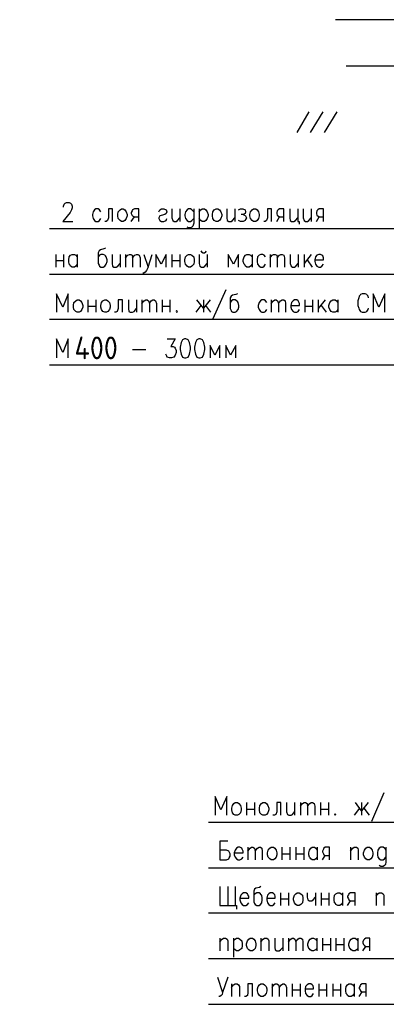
# Model space of a CAD drawing. Extents: x -119078 to 1619993, y 264752 to 340742.
# Tile 208 of 220: x 1202833 to 1207668, y 302137 to 315129. Entities that reach past the tile are written whole.
import ezdxf

# ---------------------------------------------------------------- set-up
doc = ezdxf.new("R2010")
doc.units = 0
doc.header["$MEASUREMENT"] = 0
doc.linetypes.add('CONTI', pattern=[0])
doc.layers.get('0').update_dxf_attribs({"color": 250, "linetype": 'CONTI'})
doc.layers.add('PDF _Геометрия', color=250, linetype='Continuous')
doc.layers.add('PDF _Текст', color=7, linetype='Continuous')
doc.styles.add('geniso', font='geniso.shx', dxfattribs={"height": 300})
doc.styles.add('ICOCPEUR', font='isocpeui.ttf')

msp = doc.modelspace()

# ---------------------------------------------------------------- linework, layer by layer
at = {"layer": 'PDF _Геометрия', "color": 7, "lineweight": -3}
for points in [[(1208263.927, 314513.903), (1208263.927, 314759.846), (1208263.927, 315128.761), (1206997.321, 315128.761)], [(1208583.653, 314513.903), (1207138.739, 314513.903)], [(1206646.853, 313911.343), (1206486.99, 313640.806)], [(1206831.31, 313911.343), (1206665.298, 313640.806)], [(1207015.767, 313911.343), (1206849.756, 313640.806)], [(1203412.703, 312657.034), (1203412.703, 312669.331), (1203418.852, 312693.926), (1203431.149, 312706.223), (1203449.595, 312718.52), (1203486.486, 312718.52), (1203504.932, 312706.223), (1203517.229, 312693.926), (1203523.377, 312669.331), (1203523.377, 312644.737), (1203517.229, 312620.143), (1203498.783, 312583.251), (1203400.406, 312466.428), (1203535.675, 312466.428)], [(1203904.589, 312595.548), (1203886.143, 312620.143), (1203867.698, 312632.44), (1203836.955, 312632.44), (1203818.509, 312620.143), (1203800.063, 312595.548), (1203793.915, 312558.657), (1203793.915, 312540.211), (1203800.063, 312503.32), (1203818.509, 312478.725), (1203836.955, 312466.428), (1203867.698, 312466.428), (1203886.143, 312478.725), (1203904.589, 312503.32)], [(1204058.303, 312466.428), (1204058.303, 312632.44), (1204002.966, 312632.44), (1204002.966, 312515.617), (1203990.669, 312478.725), (1203972.223, 312466.428), (1203953.778, 312466.428)], [(1204402.623, 312466.428), (1204402.623, 312632.44), (1204347.286, 312632.44), (1204322.692, 312620.143), (1204316.543, 312607.845), (1204304.246, 312583.251), (1204304.246, 312570.954), (1204316.543, 312546.36), (1204322.692, 312540.211), (1204347.286, 312527.914), (1204402.623, 312527.914)], [(1204667.012, 312595.548), (1204679.309, 312620.143), (1204703.904, 312632.44), (1204734.646, 312632.44), (1204765.389, 312620.143), (1204771.538, 312595.548), (1204765.389, 312570.954), (1204746.944, 312558.657), (1204697.755, 312546.36), (1204679.309, 312540.211), (1204667.012, 312515.617), (1204667.012, 312503.32), (1204679.309, 312478.725), (1204703.904, 312466.428), (1204734.646, 312466.428), (1204765.389, 312478.725), (1204771.538, 312503.32)], [(1204839.172, 312632.44), (1204839.172, 312515.617), (1204851.469, 312478.725), (1204869.915, 312466.428), (1204894.509, 312466.428), (1204912.955, 312478.725), (1204943.698, 312515.617)], [(1204943.698, 312632.44), (1204943.698, 312466.428)], [(1205128.155, 312595.548), (1205115.858, 312607.845), (1205103.561, 312620.143), (1205085.115, 312632.44), (1205060.521, 312632.44), (1205042.075, 312620.143), (1205017.481, 312595.548), (1205011.332, 312558.657), (1205011.332, 312540.211), (1205017.481, 312503.32), (1205042.075, 312478.725), (1205060.521, 312466.428), (1205085.115, 312466.428), (1205103.561, 312478.725), (1205128.155, 312503.32)], [(1205128.155, 312632.44), (1205128.155, 312441.834), (1205115.858, 312404.943), (1205103.561, 312392.645), (1205085.115, 312380.348), (1205060.521, 312380.348), (1205042.075, 312392.645)], [(1205201.938, 312632.44), (1205201.938, 312380.348)], [(1205201.938, 312595.548), (1205220.384, 312620.143), (1205238.829, 312632.44), (1205269.572, 312632.44), (1205288.018, 312620.143), (1205306.464, 312595.548), (1205318.761, 312558.657), (1205318.761, 312540.211), (1205306.464, 312503.32), (1205288.018, 312478.725), (1205269.572, 312466.428), (1205238.829, 312466.428), (1205220.384, 312478.725), (1205201.938, 312503.32)], [(1205564.704, 312632.44), (1205564.704, 312515.617), (1205570.852, 312478.725), (1205589.298, 312466.428), (1205620.041, 312466.428), (1205638.487, 312478.725), (1205669.23, 312515.617)], [(1205669.23, 312632.44), (1205669.23, 312466.428)], [(1205718.418, 312620.143), (1205743.012, 312632.44), (1205773.755, 312632.44), (1205804.498, 312620.143), (1205810.647, 312595.548), (1205804.498, 312570.954), (1205779.904, 312558.657), (1205755.31, 312558.657)], [(1206154.967, 312466.428), (1206154.967, 312632.44), (1206099.63, 312632.44), (1206099.63, 312515.617), (1206087.333, 312478.725), (1206068.887, 312466.428), (1206050.441, 312466.428)], [(1206314.83, 312466.428), (1206314.83, 312632.44), (1206259.493, 312632.44), (1206241.047, 312620.143), (1206228.75, 312607.845), (1206222.601, 312583.251), (1206222.601, 312570.954), (1206228.75, 312546.36), (1206241.047, 312540.211), (1206259.493, 312527.914), (1206314.83, 312527.914)], [(1206394.761, 312632.44), (1206394.761, 312515.617), (1206400.91, 312478.725), (1206419.355, 312466.428), (1206450.098, 312466.428), (1206468.544, 312478.725), (1206499.287, 312515.617)], [(1206499.287, 312632.44), (1206499.287, 312466.428), (1206517.733, 312466.428), (1206517.733, 312429.537)], [(1206573.07, 312632.44), (1206573.07, 312515.617), (1206585.367, 312478.725), (1206603.813, 312466.428), (1206628.407, 312466.428), (1206646.853, 312478.725), (1206677.596, 312515.617)], [(1206677.596, 312632.44), (1206677.596, 312466.428)], [(1206837.458, 312466.428), (1206837.458, 312632.44), (1206782.121, 312632.44), (1206763.676, 312620.143), (1206751.378, 312607.845), (1206745.23, 312583.251), (1206745.23, 312570.954), (1206751.378, 312546.36), (1206763.676, 312540.211), (1206782.121, 312527.914), (1206837.458, 312527.914)], [(1204304.246, 312466.428), (1204347.286, 312527.914)], [(1205779.904, 312558.657), (1205804.498, 312546.36), (1205810.647, 312540.211), (1205822.944, 312515.617), (1205810.647, 312491.023), (1205804.498, 312478.725), (1205779.904, 312466.428), (1205743.012, 312466.428), (1205718.418, 312478.725)], [(1206222.601, 312466.428), (1206259.493, 312527.914)], [(1206745.23, 312466.428), (1206782.121, 312527.914)], [(1203228.246, 310572.668), (1208140.956, 310572.668), (1208140.956, 312374.2)], [(1203228.246, 312374.2), (1208694.328, 312374.2)], [(1203966.075, 312115.96), (1203941.48, 312103.662), (1203898.44, 312091.365), (1203879.995, 312079.068), (1203867.698, 312054.474), (1203867.698, 311913.057), (1203879.995, 311888.462), (1203886.143, 311876.165), (1203904.589, 311863.868), (1203935.332, 311863.868), (1203953.778, 311876.165), (1203972.223, 311900.76), (1203984.52, 311937.651), (1203984.52, 311962.245), (1203972.223, 311999.137), (1203966.075, 312011.434), (1203953.778, 312023.731), (1203935.332, 312029.88), (1203904.589, 312029.88), (1203886.143, 312023.731), (1203867.698, 311999.137)], [(1205220.384, 312079.068), (1205232.681, 312066.771), (1205251.127, 312054.474), (1205269.572, 312054.474), (1205288.018, 312066.771), (1205294.167, 312079.068)], [(1203308.177, 312029.88), (1203308.177, 311863.868)], [(1203308.177, 311949.948), (1203412.703, 311949.948)], [(1203412.703, 312029.88), (1203412.703, 311863.868)], [(1203591.012, 311900.76), (1203572.566, 311876.165), (1203554.12, 311863.868), (1203523.377, 311863.868), (1203504.932, 311876.165), (1203498.783, 311888.462), (1203486.486, 311900.76), (1203480.337, 311937.651), (1203480.337, 311962.245), (1203486.486, 311999.137), (1203504.932, 312023.731), (1203523.377, 312029.88), (1203554.12, 312029.88), (1203572.566, 312023.731), (1203591.012, 311999.137)], [(1203591.012, 312029.88), (1203591.012, 311863.868)], [(1204052.155, 312029.88), (1204052.155, 311913.057), (1204058.303, 311876.165), (1204076.749, 311863.868), (1204107.492, 311863.868), (1204125.938, 311876.165), (1204156.681, 311913.057)], [(1204156.681, 312029.88), (1204156.681, 311863.868)], [(1204230.463, 312029.88), (1204230.463, 311863.868)], [(1204230.463, 311986.84), (1204261.206, 312023.731), (1204279.652, 312029.88), (1204298.098, 312029.88), (1204316.543, 312023.731), (1204322.692, 311986.84), (1204322.692, 311863.868)], [(1204322.692, 311986.84), (1204353.435, 312023.731), (1204371.881, 312029.88), (1204390.326, 312029.88), (1204408.772, 312023.731), (1204421.069, 311986.84), (1204421.069, 311863.868)], [(1204470.258, 312029.88), (1204525.595, 311863.868), (1204580.932, 312029.88)], [(1204765.389, 311863.868), (1204765.389, 312029.88), (1204697.755, 311900.76), (1204630.121, 312029.88), (1204630.121, 311863.868)], [(1204839.172, 312029.88), (1204839.172, 311863.868)], [(1204839.172, 311949.948), (1204943.698, 311949.948)], [(1204943.698, 312029.88), (1204943.698, 311863.868)], [(1205201.938, 312029.88), (1205201.938, 311913.057), (1205208.087, 311876.165), (1205232.681, 311863.868), (1205257.275, 311863.868), (1205275.721, 311876.165), (1205306.464, 311913.057)], [(1205306.464, 312029.88), (1205306.464, 311863.868)], [(1205718.418, 311863.868), (1205718.418, 312029.88), (1205650.784, 311900.76), (1205583.15, 312029.88), (1205583.15, 311863.868)], [(1205896.727, 311900.76), (1205878.281, 311876.165), (1205859.835, 311863.868), (1205829.092, 311863.868), (1205810.647, 311876.165), (1205804.498, 311888.462), (1205792.201, 311900.76), (1205779.904, 311937.651), (1205779.904, 311962.245), (1205792.201, 311999.137), (1205810.647, 312023.731), (1205829.092, 312029.88), (1205859.835, 312029.88), (1205878.281, 312023.731), (1205896.727, 311999.137)], [(1205896.727, 312029.88), (1205896.727, 311863.868)], [(1206075.035, 311999.137), (1206056.59, 312023.731), (1206038.144, 312029.88), (1206013.55, 312029.88), (1205988.955, 312023.731), (1205970.51, 311999.137), (1205964.361, 311962.245), (1205964.361, 311937.651), (1205970.51, 311900.76), (1205988.955, 311876.165), (1206013.55, 311863.868), (1206038.144, 311863.868), (1206056.59, 311876.165), (1206075.035, 311900.76)], [(1206136.521, 312029.88), (1206136.521, 311863.868)], [(1206136.521, 311986.84), (1206161.115, 312023.731), (1206179.561, 312029.88), (1206204.155, 312029.88), (1206222.601, 312023.731), (1206228.75, 311986.84), (1206228.75, 311863.868)], [(1206228.75, 311986.84), (1206259.493, 312023.731), (1206277.938, 312029.88), (1206296.384, 312029.88), (1206314.83, 312023.731), (1206327.127, 311986.84), (1206327.127, 311863.868)], [(1206400.91, 312029.88), (1206400.91, 311913.057), (1206413.207, 311876.165), (1206431.653, 311863.868), (1206456.247, 311863.868), (1206474.693, 311876.165), (1206505.435, 311913.057)], [(1206505.435, 312029.88), (1206505.435, 311863.868)], [(1206585.367, 312029.88), (1206585.367, 311863.868)], [(1206677.596, 312029.88), (1206585.367, 311913.057)], [(1206622.258, 311962.245), (1206689.893, 311863.868)], [(1206726.784, 311962.245), (1206837.458, 311962.245), (1206837.458, 311986.84), (1206831.31, 312011.434), (1206819.013, 312023.731), (1206800.567, 312029.88), (1206775.973, 312029.88), (1206751.378, 312023.731), (1206732.933, 311999.137), (1206726.784, 311962.245), (1206726.784, 311937.651), (1206732.933, 311900.76), (1206751.378, 311876.165), (1206775.973, 311863.868), (1206800.567, 311863.868), (1206819.013, 311876.165), (1206837.458, 311900.76)], [(1204525.595, 311863.868), (1204507.149, 311820.828), (1204488.703, 311796.234), (1204470.258, 311783.937), (1204457.961, 311783.937)], [(1203228.246, 311771.64), (1208140.956, 311771.64)], [(1205552.407, 311562.588), (1205380.247, 311181.376)], [(1203474.189, 311267.457), (1203474.189, 311513.399), (1203400.406, 311335.091), (1203320.475, 311513.399), (1203320.475, 311267.457)], [(1203732.429, 311433.468), (1203732.429, 311267.457)], [(1203836.955, 311433.468), (1203836.955, 311267.457)], [(1204187.423, 311267.457), (1204187.423, 311433.468), (1204132.086, 311433.468), (1204132.086, 311316.645), (1204119.789, 311279.754), (1204101.343, 311267.457), (1204082.898, 311267.457)], [(1204267.355, 311433.468), (1204267.355, 311316.645), (1204273.503, 311279.754), (1204291.949, 311267.457), (1204322.692, 311267.457), (1204341.138, 311279.754), (1204371.881, 311316.645)], [(1204371.881, 311433.468), (1204371.881, 311267.457)], [(1204445.663, 311433.468), (1204445.663, 311267.457)], [(1204445.663, 311384.279), (1204476.406, 311421.171), (1204494.852, 311433.468), (1204513.298, 311433.468), (1204531.743, 311421.171), (1204544.041, 311384.279), (1204544.041, 311267.457)], [(1204544.041, 311384.279), (1204568.635, 311421.171), (1204587.081, 311433.468), (1204605.526, 311433.468), (1204623.972, 311421.171), (1204636.269, 311384.279), (1204636.269, 311267.457)], [(1204710.052, 311433.468), (1204710.052, 311267.457)], [(1204814.578, 311433.468), (1204814.578, 311267.457)], [(1205343.355, 311433.468), (1205257.275, 311322.794), (1205171.195, 311433.468)], [(1205257.275, 311433.468), (1205257.275, 311267.457)], [(1205706.121, 311513.399), (1205681.527, 311501.102), (1205638.487, 311494.954), (1205620.041, 311482.657), (1205607.744, 311458.062), (1205607.744, 311316.645), (1205620.041, 311292.051), (1205626.19, 311279.754), (1205644.635, 311267.457), (1205675.378, 311267.457), (1205693.824, 311279.754), (1205712.27, 311304.348), (1205724.567, 311335.091), (1205724.567, 311359.685), (1205712.27, 311396.577), (1205706.121, 311408.874), (1205693.824, 311421.171), (1205675.378, 311433.468), (1205644.635, 311433.468), (1205626.19, 311421.171), (1205607.744, 311396.577)], [(1206093.481, 311396.577), (1206075.035, 311421.171), (1206056.59, 311433.468), (1206025.847, 311433.468), (1206007.401, 311421.171), (1205988.955, 311396.577), (1205976.658, 311359.685), (1205976.658, 311335.091), (1205988.955, 311304.348), (1206007.401, 311279.754), (1206025.847, 311267.457), (1206056.59, 311267.457), (1206075.035, 311279.754), (1206093.481, 311304.348)], [(1206148.818, 311433.468), (1206148.818, 311267.457)], [(1206148.818, 311384.279), (1206179.561, 311421.171), (1206198.007, 311433.468), (1206216.453, 311433.468), (1206234.898, 311421.171), (1206247.195, 311384.279), (1206247.195, 311267.457)], [(1206247.195, 311384.279), (1206271.79, 311421.171), (1206296.384, 311433.468), (1206314.83, 311433.468), (1206333.275, 311421.171), (1206339.424, 311384.279), (1206339.424, 311267.457)], [(1206407.058, 311359.685), (1206523.881, 311359.685), (1206523.881, 311384.279), (1206511.584, 311408.874), (1206505.435, 311421.171), (1206486.99, 311433.468), (1206456.247, 311433.468), (1206437.801, 311421.171), (1206419.355, 311396.577), (1206407.058, 311359.685), (1206407.058, 311335.091), (1206419.355, 311304.348), (1206437.801, 311279.754), (1206456.247, 311267.457), (1206486.99, 311267.457), (1206505.435, 311279.754), (1206523.881, 311304.348)], [(1206591.516, 311433.468), (1206591.516, 311267.457)], [(1206696.041, 311433.468), (1206696.041, 311267.457)], [(1206769.824, 311433.468), (1206769.824, 311267.457)], [(1206862.053, 311433.468), (1206769.824, 311316.645)], [(1207028.064, 311304.348), (1207009.618, 311279.754), (1206991.173, 311267.457), (1206960.43, 311267.457), (1206941.984, 311279.754), (1206929.687, 311292.051), (1206923.538, 311304.348), (1206911.241, 311335.091), (1206911.241, 311359.685), (1206923.538, 311396.577), (1206941.984, 311421.171), (1206960.43, 311433.468), (1206991.173, 311433.468), (1207009.618, 311421.171), (1207028.064, 311396.577)], [(1207028.064, 311433.468), (1207028.064, 311267.457)], [(1207433.87, 311458.062), (1207427.721, 311482.657), (1207415.424, 311494.954), (1207409.276, 311501.102), (1207390.83, 311513.399), (1207347.79, 311513.399), (1207329.344, 311501.102), (1207323.196, 311494.954), (1207310.899, 311482.657), (1207304.75, 311458.062), (1207292.453, 311421.171), (1207292.453, 311359.685), (1207304.75, 311322.794), (1207310.899, 311304.348), (1207329.344, 311279.754), (1207347.79, 311267.457), (1207390.83, 311267.457), (1207409.276, 311279.754), (1207427.721, 311304.348), (1207433.87, 311322.794)], [(1207649.07, 311267.457), (1207649.07, 311513.399), (1207569.139, 311335.091), (1207495.356, 311513.399), (1207495.356, 311267.457)], [(1203732.429, 311347.388), (1203836.955, 311347.388)], [(1204710.052, 311347.388), (1204814.578, 311347.388)], [(1205158.898, 311267.457), (1205226.532, 311359.685)], [(1205281.869, 311359.685), (1205349.504, 311267.457)], [(1206591.516, 311347.388), (1206696.041, 311347.388)], [(1206806.716, 311359.685), (1206874.35, 311267.457)], [(1203228.246, 311175.228), (1208140.956, 311175.228)], [(1203474.189, 310664.896), (1203474.189, 310916.988), (1203400.406, 310738.679), (1203320.475, 310916.988), (1203320.475, 310664.896)], [(1204777.686, 310916.988), (1204882.212, 310916.988), (1204826.875, 310818.611), (1204857.618, 310818.611), (1204876.064, 310806.314), (1204882.212, 310794.016), (1204894.509, 310763.274), (1204894.509, 310738.679), (1204882.212, 310701.788), (1204863.766, 310677.193), (1204833.024, 310664.896), (1204808.429, 310664.896), (1204777.686, 310677.193), (1204771.538, 310689.491), (1204759.241, 310714.085)], [(1204322.692, 310775.571), (1204494.852, 310775.571)], [(1205472.475, 310664.896), (1205472.475, 310830.908), (1205404.841, 310701.788), (1205343.355, 310830.908), (1205343.355, 310664.896)], [(1205681.527, 310664.896), (1205681.527, 310830.908), (1205613.892, 310701.788), (1205552.407, 310830.908), (1205552.407, 310664.896)], [(1205324.909, 302136.825), (1212844.614, 302136.825), (1212844.614, 307910.336)], [(1207636.773, 304928.277), (1207470.761, 304547.066)], [(1205564.704, 304633.146), (1205564.704, 304879.089), (1205484.772, 304700.78), (1205410.989, 304879.089), (1205410.989, 304633.146)], [(1205822.944, 304799.157), (1205822.944, 304633.146)], [(1205927.47, 304799.157), (1205927.47, 304633.146)], [(1206277.938, 304633.146), (1206277.938, 304799.157), (1206222.601, 304799.157), (1206222.601, 304676.186), (1206210.304, 304639.295), (1206191.858, 304633.146), (1206173.413, 304633.146)], [(1206351.721, 304799.157), (1206351.721, 304676.186), (1206364.018, 304639.295), (1206382.464, 304633.146), (1206413.207, 304633.146), (1206431.653, 304639.295), (1206456.247, 304676.186)], [(1206456.247, 304799.157), (1206456.247, 304633.146)], [(1206536.178, 304799.157), (1206536.178, 304633.146)], [(1206536.178, 304749.969), (1206560.773, 304786.86), (1206585.367, 304799.157), (1206603.813, 304799.157), (1206622.258, 304786.86), (1206628.407, 304749.969), (1206628.407, 304633.146)], [(1206628.407, 304749.969), (1206659.15, 304786.86), (1206677.596, 304799.157), (1206696.041, 304799.157), (1206714.487, 304786.86), (1206726.784, 304749.969), (1206726.784, 304633.146)], [(1206800.567, 304799.157), (1206800.567, 304633.146)], [(1206905.093, 304799.157), (1206905.093, 304633.146)], [(1207427.721, 304799.157), (1207341.641, 304688.483), (1207261.71, 304799.157)], [(1207341.641, 304799.157), (1207341.641, 304633.146)], [(1205822.944, 304713.077), (1205927.47, 304713.077)], [(1206800.567, 304713.077), (1206905.093, 304713.077)], [(1207249.413, 304633.146), (1207317.047, 304725.375)], [(1207372.384, 304725.375), (1207440.019, 304633.146)], [(1205324.909, 304540.917), (1212844.614, 304540.917)], [(1205577.001, 304288.826), (1205472.475, 304288.826), (1205472.475, 304042.883), (1205558.555, 304042.883), (1205589.298, 304055.18), (1205595.447, 304067.477), (1205607.744, 304092.072), (1205607.744, 304122.814), (1205595.447, 304147.409), (1205589.298, 304159.706), (1205558.555, 304172.003), (1205472.475, 304172.003)], [(1205663.081, 304135.112), (1205779.904, 304135.112), (1205779.904, 304159.706), (1205767.607, 304184.3), (1205761.458, 304196.597), (1205736.864, 304208.894), (1205712.27, 304208.894), (1205693.824, 304196.597), (1205675.378, 304172.003), (1205663.081, 304135.112), (1205663.081, 304110.517), (1205675.378, 304079.774), (1205693.824, 304055.18), (1205712.27, 304042.883), (1205736.864, 304042.883), (1205761.458, 304055.18), (1205779.904, 304079.774)], [(1205841.39, 304208.894), (1205841.39, 304042.883)], [(1205841.39, 304159.706), (1205872.132, 304196.597), (1205890.578, 304208.894), (1205909.024, 304208.894), (1205927.47, 304196.597), (1205939.767, 304159.706), (1205939.767, 304042.883)], [(1205939.767, 304159.706), (1205970.51, 304196.597), (1205988.955, 304208.894), (1206007.401, 304208.894), (1206025.847, 304196.597), (1206031.995, 304159.706), (1206031.995, 304042.883)], [(1206290.235, 304208.894), (1206290.235, 304042.883)], [(1206394.761, 304208.894), (1206394.761, 304042.883)], [(1206474.693, 304208.894), (1206474.693, 304042.883)], [(1206579.218, 304208.894), (1206579.218, 304042.883)], [(1206757.527, 304079.774), (1206739.081, 304055.18), (1206720.636, 304042.883), (1206689.893, 304042.883), (1206671.447, 304055.18), (1206665.298, 304067.477), (1206653.001, 304079.774), (1206646.853, 304110.517), (1206646.853, 304135.112), (1206653.001, 304172.003), (1206671.447, 304196.597), (1206689.893, 304208.894), (1206720.636, 304208.894), (1206739.081, 304196.597), (1206757.527, 304172.003)], [(1206757.527, 304208.894), (1206757.527, 304042.883)], [(1206917.39, 304042.883), (1206917.39, 304208.894), (1206862.053, 304208.894), (1206843.607, 304196.597), (1206837.458, 304184.3), (1206825.161, 304159.706), (1206825.161, 304147.409), (1206837.458, 304122.814), (1206843.607, 304110.517), (1206862.053, 304098.22), (1206917.39, 304098.22)], [(1207194.076, 304208.894), (1207194.076, 304042.883)], [(1207194.076, 304159.706), (1207224.819, 304196.597), (1207243.264, 304208.894), (1207274.007, 304208.894), (1207292.453, 304196.597), (1207298.601, 304172.003), (1207298.601, 304042.883)], [(1207661.367, 304172.003), (1207655.219, 304184.3), (1207642.922, 304196.597), (1207624.476, 304208.894), (1207593.733, 304208.894), (1207575.287, 304196.597), (1207556.842, 304172.003), (1207550.693, 304135.112), (1207550.693, 304110.517), (1207556.842, 304079.774), (1207575.287, 304055.18), (1207593.733, 304042.883), (1207624.476, 304042.883), (1207642.922, 304055.18), (1207661.367, 304079.774)], [(1207661.367, 304208.894), (1207661.367, 304018.289), (1207655.219, 303981.397), (1207642.922, 303969.1), (1207624.476, 303956.803), (1207593.733, 303956.803), (1207575.287, 303969.1)], [(1206290.235, 304122.814), (1206394.761, 304122.814)], [(1206474.693, 304122.814), (1206579.218, 304122.814)], [(1206825.161, 304042.883), (1206862.053, 304098.22)], [(1205324.909, 303938.357), (1212844.614, 303938.357)], [(1205472.475, 303692.414), (1205472.475, 303440.323), (1205693.824, 303440.323), (1205693.824, 303391.134)], [(1205577.001, 303692.414), (1205577.001, 303440.323)], [(1205675.378, 303692.414), (1205675.378, 303440.323)], [(1206013.55, 303692.414), (1205995.104, 303680.117), (1205945.915, 303667.82), (1205927.47, 303655.523), (1205921.321, 303630.929), (1205921.321, 303489.511), (1205927.47, 303464.917), (1205939.767, 303452.62), (1205958.212, 303440.323), (1205988.955, 303440.323), (1206007.401, 303452.62), (1206025.847, 303477.214), (1206031.995, 303514.106), (1206031.995, 303538.7), (1206025.847, 303575.591), (1206013.55, 303581.74), (1206007.401, 303594.037), (1205988.955, 303606.334), (1205958.212, 303606.334), (1205939.767, 303594.037), (1205921.321, 303575.591)], [(1205736.864, 303538.7), (1205853.687, 303538.7), (1205853.687, 303563.294), (1205841.39, 303581.74), (1205835.241, 303594.037), (1205816.795, 303606.334), (1205786.052, 303606.334), (1205767.607, 303594.037), (1205749.161, 303575.591), (1205736.864, 303538.7), (1205736.864, 303514.106), (1205749.161, 303477.214), (1205767.607, 303452.62), (1205786.052, 303440.323), (1205816.795, 303440.323), (1205835.241, 303452.62), (1205853.687, 303477.214)], [(1206093.481, 303538.7), (1206204.155, 303538.7), (1206204.155, 303563.294), (1206198.007, 303581.74), (1206185.71, 303594.037), (1206167.264, 303606.334), (1206136.521, 303606.334), (1206118.075, 303594.037), (1206099.63, 303575.591), (1206093.481, 303538.7), (1206093.481, 303514.106), (1206099.63, 303477.214), (1206118.075, 303452.62), (1206136.521, 303440.323), (1206167.264, 303440.323), (1206185.71, 303452.62), (1206204.155, 303477.214)], [(1206271.79, 303606.334), (1206271.79, 303440.323)], [(1206271.79, 303526.403), (1206376.315, 303526.403)], [(1206376.315, 303606.334), (1206376.315, 303440.323)], [(1206622.258, 303606.334), (1206622.258, 303550.997), (1206634.556, 303514.106), (1206653.001, 303501.808), (1206683.744, 303501.808), (1206702.19, 303514.106), (1206732.933, 303550.997)], [(1206732.933, 303606.334), (1206732.933, 303440.323)], [(1206806.716, 303606.334), (1206806.716, 303440.323)], [(1206806.716, 303526.403), (1206911.241, 303526.403)], [(1206911.241, 303606.334), (1206911.241, 303440.323)], [(1207089.55, 303477.214), (1207071.104, 303452.62), (1207052.658, 303440.323), (1207028.064, 303440.323), (1207003.47, 303452.62), (1206997.321, 303464.917), (1206985.024, 303477.214), (1206978.876, 303514.106), (1206978.876, 303538.7), (1206985.024, 303575.591), (1207003.47, 303594.037), (1207028.064, 303606.334), (1207052.658, 303606.334), (1207071.104, 303594.037), (1207089.55, 303575.591)], [(1207089.55, 303606.334), (1207089.55, 303440.323)], [(1207255.561, 303440.323), (1207255.561, 303606.334), (1207194.076, 303606.334), (1207175.63, 303594.037), (1207169.481, 303581.74), (1207157.184, 303563.294), (1207157.184, 303550.997), (1207169.481, 303526.403), (1207175.63, 303514.106), (1207194.076, 303501.808), (1207255.561, 303501.808)], [(1207157.184, 303440.323), (1207194.076, 303501.808)], [(1207532.247, 303606.334), (1207532.247, 303440.323)], [(1207532.247, 303563.294), (1207556.842, 303594.037), (1207575.287, 303606.334), (1207606.03, 303606.334), (1207624.476, 303594.037), (1207636.773, 303575.591), (1207636.773, 303440.323)], [(1205324.909, 303341.946), (1212844.614, 303341.946)], [(1205472.475, 303009.923), (1205472.475, 302843.911)], [(1205472.475, 302960.734), (1205503.218, 302997.625), (1205521.664, 303009.923), (1205546.258, 303009.923), (1205570.852, 302997.625), (1205577.001, 302973.031), (1205577.001, 302843.911)], [(1205650.784, 303009.923), (1205650.784, 302757.831)], [(1205650.784, 302973.031), (1205675.378, 302997.625), (1205693.824, 303009.923), (1205718.418, 303009.923), (1205736.864, 302997.625), (1205761.458, 302973.031), (1205767.607, 302936.14), (1205767.607, 302911.545), (1205761.458, 302874.654), (1205736.864, 302856.208), (1205718.418, 302843.911), (1205693.824, 302843.911), (1205675.378, 302856.208), (1205650.784, 302874.654)], [(1206013.55, 303009.923), (1206013.55, 302843.911)], [(1206013.55, 302960.734), (1206044.292, 302997.625), (1206062.738, 303009.923), (1206093.481, 303009.923), (1206111.927, 302997.625), (1206118.075, 302973.031), (1206118.075, 302843.911)], [(1206198.007, 303009.923), (1206198.007, 302886.951), (1206204.155, 302856.208), (1206222.601, 302843.911), (1206253.344, 302843.911), (1206271.79, 302856.208), (1206302.533, 302886.951)], [(1206302.533, 303009.923), (1206302.533, 302843.911)], [(1206376.315, 303009.923), (1206376.315, 302843.911)], [(1206376.315, 302960.734), (1206407.058, 302997.625), (1206425.504, 303009.923), (1206443.95, 303009.923), (1206462.395, 302997.625), (1206474.693, 302960.734), (1206474.693, 302843.911)], [(1206474.693, 302960.734), (1206499.287, 302997.625), (1206517.733, 303009.923), (1206542.327, 303009.923), (1206560.773, 302997.625), (1206566.921, 302960.734), (1206566.921, 302843.911)], [(1206751.378, 302874.654), (1206732.933, 302856.208), (1206708.338, 302843.911), (1206683.744, 302843.911), (1206665.298, 302856.208), (1206653.001, 302868.505), (1206646.853, 302874.654), (1206634.556, 302911.545), (1206634.556, 302936.14), (1206646.853, 302973.031), (1206665.298, 302997.625), (1206683.744, 303009.923), (1206708.338, 303009.923), (1206732.933, 302997.625), (1206751.378, 302973.031)], [(1206751.378, 303009.923), (1206751.378, 302843.911)], [(1206825.161, 303009.923), (1206825.161, 302843.911)], [(1206929.687, 303009.923), (1206929.687, 302843.911)], [(1207003.47, 303009.923), (1207003.47, 302843.911)], [(1207107.996, 303009.923), (1207107.996, 302843.911)], [(1207292.453, 302874.654), (1207274.007, 302856.208), (1207255.561, 302843.911), (1207224.819, 302843.911), (1207206.373, 302856.208), (1207194.076, 302868.505), (1207187.927, 302874.654), (1207175.63, 302911.545), (1207175.63, 302936.14), (1207187.927, 302973.031), (1207206.373, 302997.625), (1207224.819, 303009.923), (1207255.561, 303009.923), (1207274.007, 302997.625), (1207292.453, 302973.031)], [(1207292.453, 303009.923), (1207292.453, 302843.911)], [(1207452.316, 302843.911), (1207452.316, 303009.923), (1207396.979, 303009.923), (1207378.533, 302997.625), (1207366.236, 302985.328), (1207360.087, 302960.734), (1207360.087, 302948.437), (1207366.236, 302923.843), (1207378.533, 302911.545), (1207396.979, 302899.248), (1207452.316, 302899.248)], [(1206825.161, 302923.843), (1206929.687, 302923.843)], [(1207003.47, 302923.843), (1207107.996, 302923.843)], [(1207360.087, 302843.911), (1207396.979, 302899.248)], [(1205324.909, 302739.385), (1212844.614, 302739.385)], [(1205441.732, 302493.442), (1205509.367, 302290.54)], [(1205577.001, 302493.442), (1205509.367, 302290.54), (1205503.218, 302265.945), (1205490.921, 302253.648), (1205472.475, 302241.351), (1205460.178, 302241.351)], [(1205626.19, 302407.362), (1205626.19, 302241.351)], [(1205626.19, 302358.174), (1205650.784, 302395.065), (1205675.378, 302407.362), (1205699.972, 302407.362), (1205718.418, 302395.065), (1205730.715, 302370.471), (1205730.715, 302241.351)], [(1205902.875, 302241.351), (1205902.875, 302407.362), (1205841.39, 302407.362), (1205841.39, 302290.54), (1205835.241, 302253.648), (1205816.795, 302241.351), (1205798.35, 302241.351)], [(1206161.115, 302407.362), (1206161.115, 302241.351)], [(1206161.115, 302358.174), (1206185.71, 302395.065), (1206204.155, 302407.362), (1206222.601, 302407.362), (1206247.195, 302395.065), (1206253.344, 302358.174), (1206253.344, 302241.351)], [(1206253.344, 302358.174), (1206284.087, 302395.065), (1206302.533, 302407.362), (1206320.978, 302407.362), (1206339.424, 302395.065), (1206351.721, 302358.174), (1206351.721, 302241.351)], [(1206425.504, 302407.362), (1206425.504, 302241.351)], [(1206425.504, 302327.431), (1206530.03, 302327.431)], [(1206530.03, 302407.362), (1206530.03, 302241.351)], [(1206597.664, 302339.728), (1206708.338, 302339.728), (1206708.338, 302358.174), (1206702.19, 302382.768), (1206689.893, 302395.065), (1206671.447, 302407.362), (1206646.853, 302407.362), (1206622.258, 302395.065), (1206603.813, 302370.471), (1206597.664, 302339.728), (1206597.664, 302315.134), (1206603.813, 302278.242), (1206622.258, 302253.648), (1206646.853, 302241.351), (1206671.447, 302241.351), (1206689.893, 302253.648), (1206708.338, 302278.242)], [(1206775.973, 302407.362), (1206775.973, 302241.351)], [(1206775.973, 302327.431), (1206880.498, 302327.431)], [(1206880.498, 302407.362), (1206880.498, 302241.351)], [(1206960.43, 302407.362), (1206960.43, 302241.351)], [(1206960.43, 302327.431), (1207064.956, 302327.431)], [(1207064.956, 302407.362), (1207064.956, 302241.351)], [(1207243.264, 302278.242), (1207224.819, 302253.648), (1207206.373, 302241.351), (1207175.63, 302241.351), (1207157.184, 302253.648), (1207151.036, 302265.945), (1207138.739, 302278.242), (1207132.59, 302315.134), (1207132.59, 302339.728), (1207138.739, 302370.471), (1207157.184, 302395.065), (1207175.63, 302407.362), (1207206.373, 302407.362), (1207224.819, 302395.065), (1207243.264, 302370.471)], [(1207243.264, 302407.362), (1207243.264, 302241.351)], [(1207403.127, 302241.351), (1207403.127, 302407.362), (1207347.79, 302407.362), (1207329.344, 302395.065), (1207323.196, 302382.768), (1207310.899, 302358.174), (1207310.899, 302345.877), (1207323.196, 302327.431), (1207329.344, 302315.134), (1207347.79, 302302.837), (1207403.127, 302302.837)], [(1207310.899, 302241.351), (1207347.79, 302302.837)]]:
    msp.add_lwpolyline(points, dxfattribs=at)
msp.add_lwpolyline([(1208491.425, 307111.021, 98.377, 98.377, 0), (1208491.425, 307313.924, 98.377, 98.377, 0), (1208694.328, 307313.924, 98.377, 98.377, 0), (1208694.328, 313911.343, 0, 0, 0), (1206191.858, 313911.343, 0, 0, 0)], format="xyseb", dxfattribs=at)
for points in [[(1204175.126, 312632.44), (1204199.721, 312632.44), (1204218.166, 312620.143), (1204236.612, 312595.548), (1204248.909, 312558.657), (1204248.909, 312540.211), (1204236.612, 312503.32), (1204218.166, 312478.725), (1204199.721, 312466.428), (1204175.126, 312466.428), (1204156.681, 312478.725), (1204132.086, 312503.32), (1204125.938, 312540.211), (1204125.938, 312558.657), (1204132.086, 312595.548), (1204156.681, 312620.143)], [(1205423.287, 312632.44), (1205447.881, 312632.44), (1205466.327, 312620.143), (1205484.772, 312595.548), (1205497.069, 312558.657), (1205497.069, 312540.211), (1205484.772, 312503.32), (1205466.327, 312478.725), (1205447.881, 312466.428), (1205423.287, 312466.428), (1205398.692, 312478.725), (1205380.247, 312503.32), (1205374.098, 312540.211), (1205374.098, 312558.657), (1205380.247, 312595.548), (1205398.692, 312620.143)], [(1205915.172, 312632.44), (1205945.915, 312632.44), (1205964.361, 312620.143), (1205982.807, 312595.548), (1205988.955, 312558.657), (1205988.955, 312540.211), (1205982.807, 312503.32), (1205964.361, 312478.725), (1205945.915, 312466.428), (1205915.172, 312466.428), (1205896.727, 312478.725), (1205878.281, 312503.32), (1205865.984, 312540.211), (1205865.984, 312558.657), (1205878.281, 312595.548), (1205896.727, 312620.143)], [(1205060.521, 312029.88), (1205085.115, 312029.88), (1205103.561, 312023.731), (1205128.155, 311999.137), (1205134.304, 311962.245), (1205134.304, 311937.651), (1205128.155, 311900.76), (1205103.561, 311876.165), (1205085.115, 311863.868), (1205060.521, 311863.868), (1205042.075, 311876.165), (1205017.481, 311900.76), (1205011.332, 311937.651), (1205011.332, 311962.245), (1205017.481, 311999.137), (1205042.075, 312023.731)], [(1203591.012, 311433.468), (1203615.606, 311433.468), (1203634.052, 311421.171), (1203652.498, 311396.577), (1203664.795, 311359.685), (1203664.795, 311335.091), (1203652.498, 311304.348), (1203634.052, 311279.754), (1203615.606, 311267.457), (1203591.012, 311267.457), (1203572.566, 311279.754), (1203547.972, 311304.348), (1203541.823, 311335.091), (1203541.823, 311359.685), (1203547.972, 311396.577), (1203572.566, 311421.171)], [(1203953.778, 311433.468), (1203978.372, 311433.468), (1203996.818, 311421.171), (1204015.263, 311396.577), (1204027.56, 311359.685), (1204027.56, 311335.091), (1204015.263, 311304.348), (1203996.818, 311279.754), (1203978.372, 311267.457), (1203953.778, 311267.457), (1203929.183, 311279.754), (1203910.738, 311304.348), (1203904.589, 311335.091), (1203904.589, 311359.685), (1203910.738, 311396.577), (1203929.183, 311421.171)], [(1204900.658, 311292.051), (1204894.509, 311279.754), (1204900.658, 311267.457), (1204912.955, 311279.754)], [(1205005.184, 310916.988), (1204980.589, 310904.691), (1204962.144, 310867.799), (1204949.846, 310806.314), (1204949.846, 310775.571), (1204962.144, 310714.085), (1204980.589, 310677.193), (1205005.184, 310664.896), (1205023.629, 310664.896), (1205054.372, 310677.193), (1205072.818, 310714.085), (1205085.115, 310775.571), (1205085.115, 310806.314), (1205072.818, 310867.799), (1205054.372, 310904.691), (1205023.629, 310916.988)], [(1205195.789, 310916.988), (1205171.195, 310904.691), (1205152.749, 310867.799), (1205140.452, 310806.314), (1205140.452, 310775.571), (1205152.749, 310714.085), (1205171.195, 310677.193), (1205195.789, 310664.896), (1205214.235, 310664.896), (1205244.978, 310677.193), (1205263.424, 310714.085), (1205275.721, 310775.571), (1205275.721, 310806.314), (1205263.424, 310867.799), (1205244.978, 310904.691), (1205214.235, 310916.988)], [(1205675.378, 304799.157), (1205706.121, 304799.157), (1205724.567, 304786.86), (1205743.012, 304762.266), (1205755.31, 304725.375), (1205755.31, 304700.78), (1205743.012, 304663.889), (1205724.567, 304639.295), (1205706.121, 304633.146), (1205675.378, 304633.146), (1205656.932, 304639.295), (1205638.487, 304663.889), (1205632.338, 304700.78), (1205632.338, 304725.375), (1205638.487, 304762.266), (1205656.932, 304786.86)], [(1206038.144, 304799.157), (1206068.887, 304799.157), (1206087.333, 304786.86), (1206105.778, 304762.266), (1206118.075, 304725.375), (1206118.075, 304700.78), (1206105.778, 304663.889), (1206087.333, 304639.295), (1206068.887, 304633.146), (1206038.144, 304633.146), (1206019.698, 304639.295), (1206001.252, 304663.889), (1205995.104, 304700.78), (1205995.104, 304725.375), (1206001.252, 304762.266), (1206019.698, 304786.86)], [(1206991.173, 304651.592), (1206985.024, 304639.295), (1206991.173, 304633.146), (1207003.47, 304639.295)], [(1206148.818, 304208.894), (1206179.561, 304208.894), (1206198.007, 304196.597), (1206216.453, 304172.003), (1206222.601, 304135.112), (1206222.601, 304110.517), (1206216.453, 304079.774), (1206198.007, 304055.18), (1206179.561, 304042.883), (1206148.818, 304042.883), (1206130.373, 304055.18), (1206111.927, 304079.774), (1206099.63, 304110.517), (1206099.63, 304135.112), (1206111.927, 304172.003), (1206130.373, 304196.597)], [(1207415.424, 304208.894), (1207446.167, 304208.894), (1207464.613, 304196.597), (1207483.059, 304172.003), (1207489.207, 304135.112), (1207489.207, 304110.517), (1207483.059, 304079.774), (1207464.613, 304055.18), (1207446.167, 304042.883), (1207415.424, 304042.883), (1207396.979, 304055.18), (1207378.533, 304079.774), (1207366.236, 304110.517), (1207366.236, 304135.112), (1207378.533, 304172.003), (1207396.979, 304196.597)], [(1206493.138, 303606.334), (1206517.733, 303606.334), (1206542.327, 303594.037), (1206560.773, 303575.591), (1206566.921, 303538.7), (1206566.921, 303514.106), (1206560.773, 303477.214), (1206542.327, 303452.62), (1206517.733, 303440.323), (1206493.138, 303440.323), (1206474.693, 303452.62), (1206456.247, 303477.214), (1206443.95, 303514.106), (1206443.95, 303538.7), (1206456.247, 303575.591), (1206474.693, 303594.037)], [(1205872.132, 303009.923), (1205902.875, 303009.923), (1205921.321, 302997.625), (1205939.767, 302973.031), (1205945.915, 302936.14), (1205945.915, 302911.545), (1205939.767, 302874.654), (1205921.321, 302856.208), (1205902.875, 302843.911), (1205872.132, 302843.911), (1205853.687, 302856.208), (1205835.241, 302874.654), (1205822.944, 302911.545), (1205822.944, 302936.14), (1205835.241, 302973.031), (1205853.687, 302997.625)], [(1206013.55, 302407.362), (1206044.292, 302407.362), (1206062.738, 302395.065), (1206081.184, 302370.471), (1206093.481, 302339.728), (1206093.481, 302315.134), (1206081.184, 302278.242), (1206062.738, 302253.648), (1206044.292, 302241.351), (1206013.55, 302241.351), (1205995.104, 302253.648), (1205976.658, 302278.242), (1205970.51, 302315.134), (1205970.51, 302339.728), (1205976.658, 302370.471), (1205995.104, 302395.065)]]:
    msp.add_lwpolyline(points, close=True, dxfattribs=at)

# ---------------------------------------------------------------- texts
at = {"linetype": 'Continuous', "lineweight": 25, "ltscale": 15, "insert": (12863.76, 311222.017), "char_height": 250, "width": 17877.44941, "attachment_point": 1, "style": 'ICOCPEUR'}
msp.add_mtext('\\pi4862.31;{\\H1.16667x;\\LАнтисейсмические мероприятия\\P\\pi0;\\H0.71428x;\\l       Для обеспечения сейсмостойкости несущих конструкций и фундаментов соблюдены все условия КМК 2.01.03-19 «Строительство в сейсмических районах».\\P\\pi5355.138;\\H1.4x;\\LАнтикоррозионная защита\\l\\P\\pi0;\\H0.71428x;       Защита конструкций от коррозии должна производиться в соответствии КМК 2.03.11-96 "Защита строительных конструкций от коррозии" ГОСТ 9.402-2004 «Покрытия лакокрасочные. Подготовка (металлических поверхностей перед окрашиванием». Антикоррозионное покрытие должно обеспечивать защиту конструкций. \\P       \\A1;Все несущие металлоконструкции грунтовать и\\A0; окрасить эмалью ПФ-115 (ГОСТ6465-76) за 2 раза по грунтовке ГФ-021 (ГОСТ 25129-82)\\A1;.\\P      Для железобетонных конструкций использовать бетон \\A0;на портландцементе по ГОСТ 10178-85*,\\A1; водонепроницаемости W\\A0;4\\A1; и морозостойкостью F100\\A0;.\\A1;\\P\\A0;       \\A1;Все \\A0;поверхности бетонных и ж.б конструкций, соприкасающиеся с грунтом обмазать \\A1;\\C256;горячим битумом за 2 раза\\A0;\\C0; по ГОСТ 28379-89.}\\P\\pi5566.64787;{\\H1.16666x;\\LАнтипросадочные мероприятия\\A1;\\l\\P\\pi0;\\H0.71428x;        В соответствии с требованиями КМК 2.02.01-98 приняты противопросадочные мероприятия для первого типа грунтовых условий. Для устранения просадочных свойств грунтов I типа предусмотрено уплотнение тяжелыми трамбовками грунтов в основании котлованов и устройство подготовки из бетона класса В7,5. Насыпные грунты и строительный мусор толщиной до 1,5м удалить и заменить засыпкой из ГПС до бетонной подготовки.}', dxfattribs=at)
at = {"layer": 'PDF _Текст', "lineweight": 20, "insert": (1203555.573, 310648.032), "char_height": 300, "attachment_point": 7, "style": 'geniso'}
msp.add_mtext('400', dxfattribs=at)

doc.saveas('drawing.dxf')
